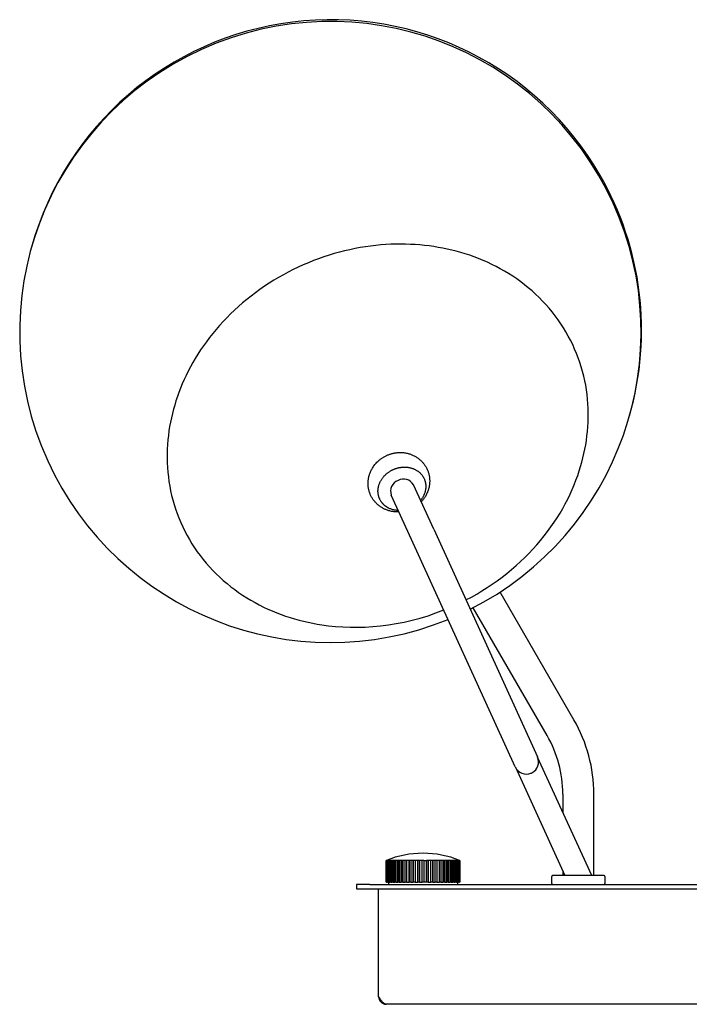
# Model space of a CAD drawing. Extents: x -24 to 741, y 0 to 581.
# Tile 3 of 4: x 439 to 590, y 359 to 581. Entities that reach past the tile are written whole.
import ezdxf

# ---------------------------------------------------------------- set-up
doc = ezdxf.new("R2010")
doc.units = 0
doc.header["$MEASUREMENT"] = 0
doc.layers.add('MAKE2D$VISIBLE$LINES', color=178, linetype='CONTINUOUS')

msp = doc.modelspace()

# ---------------------------------------------------------------- linework, layer by layer
at = {"layer": 'MAKE2D$VISIBLE$LINES'}
for p, q in [((532.22, 466.25), (527.66, 476.25)), ((527.21, 463.97), (522.65, 473.97)), ((532.22, 466.25), (555.6, 414.95)), ((550.59, 412.67), (527.21, 463.97)), ((563.8, 423.29), (547.16, 452.1)), ((557.74, 419.79), (541.12, 448.58)), ((567.8, 388.17), (555.62, 414.89)), ((550.62, 412.61), (561.76, 388.17)), ((561.29, 406.54), (561.29, 402.46)), ((568.29, 388.17), (568.29, 406.54)), ((521.5, 391.58), (521.47, 391.58)), ((521.47, 391.58), (521.47, 386.71)), ((521.5, 386.71), (521.5, 391.58)), ((521.66, 391.58), (521.55, 391.58)), ((521.55, 391.58), (521.55, 386.71)), ((521.59, 391.62), (521.59, 391.6)), ((521.66, 391.58), (521.74, 391.62)), ((521.66, 386.71), (521.66, 391.58)), ((521.74, 386.71), (521.74, 391.62)), ((521.84, 391.62), (521.76, 391.58)), ((521.94, 391.58), (521.76, 391.58)), ((521.76, 391.58), (521.76, 386.71)), ((521.94, 391.58), (522.02, 391.62)), ((521.94, 386.71), (521.94, 391.58)), ((522.02, 386.71), (522.02, 391.62)), ((522.16, 391.62), (522.08, 391.58)), ((522.33, 391.58), (522.08, 391.58)), ((522.08, 391.58), (522.08, 386.71)), ((522.33, 391.58), (522.4, 391.62)), ((522.33, 386.71), (522.33, 391.58)), ((522.4, 386.71), (522.4, 391.62)), ((522.59, 391.62), (522.51, 391.58)), ((522.83, 391.58), (522.51, 391.58)), ((522.51, 391.58), (522.51, 386.71)), ((522.83, 391.58), (522.9, 391.62)), ((522.83, 386.71), (522.83, 391.58)), ((522.9, 391.62), (522.9, 386.71)), ((523.12, 391.62), (523.05, 391.58)), ((523.43, 391.58), (523.05, 391.58)), ((523.05, 391.58), (523.05, 386.71)), ((523.43, 391.58), (523.49, 391.62)), ((523.43, 386.71), (523.43, 391.58)), ((523.49, 386.71), (523.49, 391.62)), ((523.75, 391.62), (523.69, 391.58)), ((524.12, 391.58), (523.69, 391.58)), ((523.69, 391.58), (523.69, 386.71)), ((524.12, 391.58), (524.18, 391.62)), ((524.12, 386.71), (524.12, 391.58)), ((524.18, 386.71), (524.18, 391.62)), ((524.48, 391.62), (524.42, 391.58)), ((524.9, 391.58), (524.42, 391.58)), ((524.42, 391.58), (524.42, 386.71)), ((524.9, 391.58), (524.94, 391.62)), ((524.9, 386.71), (524.9, 391.58)), ((524.94, 391.62), (524.94, 386.71)), ((525.27, 391.62), (525.23, 391.58)), ((525.74, 391.58), (525.23, 391.58)), ((525.23, 391.58), (525.23, 386.71)), ((525.74, 391.58), (525.78, 391.62)), ((525.74, 386.71), (525.74, 391.58)), ((525.78, 386.71), (525.78, 391.62)), ((526.14, 391.62), (526.1, 391.58)), ((526.65, 391.58), (526.1, 391.58)), ((526.1, 391.58), (526.1, 386.71)), ((526.65, 391.58), (526.68, 391.62)), ((526.65, 386.71), (526.65, 391.58)), ((526.68, 391.62), (526.68, 386.71)), ((527.05, 391.62), (527.02, 391.58)), ((527.6, 391.58), (527.02, 391.58)), ((527.02, 391.58), (527.02, 386.71)), ((527.6, 391.58), (527.62, 391.62)), ((527.6, 386.71), (527.6, 391.58)), ((527.62, 386.71), (527.62, 391.62)), ((528.01, 391.62), (527.99, 391.58)), ((528.59, 391.58), (527.99, 391.58)), ((527.99, 391.58), (527.99, 386.71)), ((528.59, 391.58), (528.6, 391.62)), ((528.59, 386.71), (528.59, 391.58)), ((528.6, 391.62), (528.6, 386.71)), ((528.99, 391.62), (528.98, 391.58)), ((529.59, 391.58), (528.98, 391.58)), ((528.98, 391.58), (528.98, 386.71)), ((529.59, 391.58), (529.59, 391.62)), ((529.59, 386.71), (529.59, 391.58)), ((529.99, 391.62), (529.99, 391.58)), ((529.99, 391.58), (529.99, 386.71)), ((529.99, 391.58), (530.59, 391.58)), ((530.59, 391.58), (530.58, 391.62)), ((530.59, 386.71), (530.59, 391.58)), ((530.98, 386.71), (530.98, 391.62)), ((530.98, 391.62), (530.99, 391.58)), ((531.59, 391.58), (530.99, 391.58)), ((530.99, 391.58), (530.99, 386.71)), ((531.59, 391.58), (531.57, 391.62)), ((531.59, 386.71), (531.59, 391.58)), ((531.95, 391.62), (531.95, 386.71)), ((531.95, 391.62), (531.97, 391.58)), ((532.55, 391.58), (531.97, 391.58)), ((531.97, 391.58), (531.97, 386.71)), ((532.55, 391.58), (532.52, 391.62)), ((532.55, 386.71), (532.55, 391.58)), ((532.9, 391.62), (532.9, 386.71)), ((532.9, 391.62), (532.93, 391.58)), ((533.48, 391.58), (532.93, 391.58)), ((532.93, 391.58), (532.93, 386.71)), ((533.48, 391.58), (533.44, 391.62)), ((533.48, 386.71), (533.48, 391.58)), ((533.79, 391.62), (533.79, 386.71)), ((533.79, 391.62), (533.83, 391.58)), ((534.35, 391.58), (533.83, 391.58)), ((533.83, 391.58), (533.83, 386.71)), ((534.35, 391.58), (534.3, 391.62)), ((534.35, 386.71), (534.35, 391.58)), ((534.63, 386.71), (534.63, 391.62)), ((534.63, 391.62), (534.68, 391.58)), ((535.16, 391.58), (534.68, 391.58)), ((534.68, 391.58), (534.68, 386.71)), ((535.16, 391.58), (535.1, 391.62)), ((535.16, 386.71), (535.16, 391.58)), ((535.4, 386.71), (535.4, 391.62)), ((535.4, 391.62), (535.46, 391.58)), ((535.89, 391.58), (535.46, 391.58)), ((535.46, 391.58), (535.46, 386.71)), ((535.89, 391.58), (535.82, 391.62)), ((535.89, 386.71), (535.89, 391.58)), ((536.09, 386.71), (536.09, 391.62)), ((536.09, 391.62), (536.15, 391.58)), ((536.52, 391.58), (536.15, 391.58)), ((536.15, 391.58), (536.15, 386.71)), ((536.52, 391.58), (536.45, 391.62)), ((536.52, 386.71), (536.52, 391.58)), ((536.68, 391.62), (536.68, 386.71)), ((536.68, 391.62), (536.75, 391.58)), ((537.06, 391.58), (536.75, 391.58)), ((536.75, 391.58), (536.75, 386.71)), ((537.06, 391.58), (536.99, 391.62)), ((537.06, 386.71), (537.06, 391.58)), ((537.18, 391.62), (537.18, 386.71)), ((537.18, 391.62), (537.25, 391.58)), ((537.5, 391.58), (537.25, 391.58)), ((537.25, 391.58), (537.25, 386.71)), ((537.5, 391.58), (537.42, 391.62)), ((537.5, 386.71), (537.5, 391.58)), ((537.56, 391.62), (537.56, 386.71)), ((537.56, 391.62), (537.64, 391.58)), ((537.82, 391.58), (537.64, 391.58)), ((537.64, 391.58), (537.64, 386.71)), ((537.82, 391.58), (537.74, 391.62)), ((537.82, 386.71), (537.82, 391.58)), ((537.83, 391.62), (537.83, 386.71)), ((537.83, 391.62), (537.92, 391.58)), ((538.03, 391.58), (537.92, 391.58)), ((537.92, 391.58), (537.92, 386.71)), ((537.99, 391.62), (537.99, 391.6)), ((538.03, 386.71), (538.03, 391.58)), ((538.11, 391.58), (538.07, 391.58)), ((538.07, 391.58), (538.07, 386.71)), ((538.11, 386.71), (538.11, 391.58)), ((561.29, 389.2), (561.29, 388.17)), ((521.47, 386.71), (521.5, 386.71)), ((521.55, 386.71), (521.5, 386.71)), ((521.55, 386.71), (521.66, 386.71)), ((521.74, 386.71), (521.66, 386.71)), ((521.76, 386.71), (521.74, 386.71)), ((521.76, 386.71), (521.94, 386.71)), ((522.02, 386.71), (521.94, 386.71)), ((522, 386.71), (522, 386.17)), ((522.08, 386.71), (522.02, 386.71)), ((522.08, 386.71), (522.33, 386.71)), ((522.4, 386.71), (522.33, 386.71)), ((522.51, 386.71), (522.4, 386.71)), ((522.51, 386.71), (522.83, 386.71)), ((522.9, 386.71), (522.83, 386.71)), ((523.05, 386.71), (522.9, 386.71)), ((523.05, 386.71), (523.43, 386.71)), ((523.49, 386.71), (523.43, 386.71)), ((523.69, 386.71), (523.49, 386.71)), ((523.69, 386.71), (524.12, 386.71)), ((524.18, 386.71), (524.12, 386.71)), ((524.42, 386.71), (524.18, 386.71)), ((524.42, 386.71), (524.9, 386.71)), ((524.94, 386.71), (524.9, 386.71)), ((525.23, 386.71), (524.94, 386.71)), ((525.23, 386.71), (525.74, 386.71)), ((525.78, 386.71), (525.74, 386.71)), ((526.1, 386.71), (525.78, 386.71)), ((526.1, 386.71), (526.65, 386.71)), ((526.68, 386.71), (526.65, 386.71)), ((527.02, 386.71), (526.68, 386.71)), ((527.02, 386.71), (527.6, 386.71)), ((527.62, 386.71), (527.6, 386.71)), ((527.99, 386.71), (527.62, 386.71)), ((527.99, 386.71), (528.59, 386.71)), ((528.6, 386.71), (528.59, 386.71)), ((528.98, 386.71), (528.6, 386.71)), ((528.98, 386.71), (529.59, 386.71)), ((529.99, 386.71), (529.59, 386.71)), ((530.59, 386.71), (529.99, 386.71)), ((530.98, 386.71), (530.59, 386.71)), ((530.99, 386.71), (530.98, 386.71)), ((530.99, 386.71), (531.59, 386.71)), ((531.95, 386.71), (531.59, 386.71)), ((531.97, 386.71), (531.95, 386.71)), ((531.97, 386.71), (532.55, 386.71)), ((532.9, 386.71), (532.55, 386.71)), ((532.93, 386.71), (532.9, 386.71)), ((532.93, 386.71), (533.48, 386.71)), ((533.79, 386.71), (533.48, 386.71)), ((533.83, 386.71), (533.79, 386.71)), ((533.83, 386.71), (534.35, 386.71)), ((534.63, 386.71), (534.35, 386.71)), ((534.68, 386.71), (534.63, 386.71)), ((534.68, 386.71), (535.16, 386.71)), ((535.4, 386.71), (535.16, 386.71)), ((535.46, 386.71), (535.4, 386.71)), ((535.46, 386.71), (535.89, 386.71)), ((536.09, 386.71), (535.89, 386.71)), ((536.15, 386.71), (536.09, 386.71)), ((536.15, 386.71), (536.52, 386.71)), ((536.68, 386.71), (536.52, 386.71)), ((536.75, 386.71), (536.68, 386.71)), ((536.75, 386.71), (537.06, 386.71)), ((537.18, 386.71), (537.06, 386.71)), ((537.25, 386.71), (537.18, 386.71)), ((537.25, 386.71), (537.5, 386.71)), ((537.56, 386.71), (537.5, 386.71)), ((537.64, 386.71), (537.56, 386.71)), ((537.57, 386.71), (537.57, 386.17)), ((537.64, 386.71), (537.82, 386.71)), ((537.83, 386.71), (537.82, 386.71)), ((537.92, 386.71), (537.83, 386.71)), ((537.92, 386.71), (538.03, 386.71)), ((538.07, 386.71), (538.03, 386.71)), ((538.07, 386.71), (538.11, 386.71)), ((558.79, 386.37), (558.79, 387.97)), ((558.99, 388.17), (558.99, 388.17)), ((559, 388.17), (558.99, 388.17)), ((559.04, 388.17), (559, 388.17)), ((559.08, 388.17), (559.04, 388.17)), ((559.04, 388.17), (559.04, 388.17)), ((559.12, 388.17), (559.08, 388.17)), ((559.08, 388.17), (559.08, 388.17)), ((559.16, 388.17), (559.12, 388.17)), ((569.76, 388.17), (559.16, 388.17)), ((570.05, 388.17), (569.76, 388.17)), ((570.06, 388.17), (570.05, 388.17)), ((570.11, 388.17), (570.06, 388.17)), ((570.12, 388.17), (570.11, 388.17)), ((570.13, 388.17), (570.12, 388.17)), ((570.3, 388.17), (570.13, 388.17)), ((570.31, 388.17), (570.3, 388.17)), ((570.32, 388.17), (570.31, 388.17)), ((570.35, 388.17), (570.32, 388.17)), ((570.38, 388.17), (570.35, 388.17)), ((570.41, 388.17), (570.38, 388.17)), ((570.44, 388.17), (570.41, 388.17)), ((570.47, 388.17), (570.44, 388.17)), ((570.49, 388.17), (570.47, 388.17)), ((570.47, 388.17), (570.47, 388.17)), ((570.5, 388.17), (570.49, 388.17)), ((570.51, 388.17), (570.5, 388.17)), ((570.53, 388.17), (570.51, 388.17)), ((570.53, 388.17), (570.53, 388.17)), ((570.54, 388.17), (570.53, 388.17)), ((570.55, 388.17), (570.54, 388.17)), ((570.56, 388.17), (570.55, 388.17)), ((570.57, 388.17), (570.56, 388.17)), ((570.58, 388.17), (570.57, 388.17)), ((570.57, 388.17), (570.57, 388.17)), ((570.59, 388.17), (570.58, 388.17)), ((570.59, 388.17), (570.59, 388.17)), ((570.79, 387.97), (570.79, 386.37)), ((514.79, 386.17), (514.79, 385.17)), ((517.79, 386.17), (514.79, 386.17)), ((514.79, 385.17), (517.79, 385.17)), ((517.79, 386.17), (661.79, 386.17)), ((517.79, 385.17), (661.79, 385.17)), ((519.79, 360.9), (519.79, 385.17)), ((658.05, 359.17), (521.53, 359.17))]:
    msp.add_line(p, q, dxfattribs=at)
for points in [[(565.31, 480.44), (565.58, 481.39), (565.83, 482.35), (566.06, 483.32), (566.26, 484.3), (566.44, 485.29), (566.6, 486.29), (566.74, 487.3), (566.85, 488.31), (566.93, 489.34), (566.99, 490.37), (567.02, 491.4), (567.02, 492.44), (567, 493.48), (566.94, 494.53), (566.86, 495.57), (566.75, 496.62), (566.61, 497.67), (566.44, 498.71), (566.23, 499.75), (566, 500.79), (565.74, 501.83), (565.44, 502.86), (565.12, 503.88), (564.76, 504.9), (564.38, 505.9), (563.96, 506.9), (563.52, 507.89), (563.04, 508.86), (562.53, 509.82), (562, 510.77), (561.43, 511.7), (560.84, 512.61), (560.22, 513.51), (559.58, 514.39), (558.9, 515.25), (558.2, 516.1), (557.48, 516.92), (556.73, 517.72), (555.96, 518.5), (555.17, 519.25), (554.35, 519.99), (553.52, 520.7), (552.67, 521.39), (551.8, 522.05), (550.91, 522.69), (550, 523.3), (549.08, 523.89), (548.15, 524.45), (547.2, 524.99), (546.24, 525.5), (545.27, 525.98), (544.3, 526.44), (543.31, 526.87), (542.32, 527.28), (541.32, 527.66), (540.31, 528.02), (539.3, 528.35), (538.29, 528.65), (537.27, 528.94), (536.26, 529.19), (535.24, 529.43), (534.23, 529.64), (533.21, 529.82), (532.2, 529.99), (531.18, 530.13), (530.15, 530.25), (529.1, 530.36), (528.04, 530.44), (526.96, 530.49), (525.88, 530.53), (524.78, 530.54), (523.67, 530.53), (522.54, 530.5), (521.41, 530.44), (520.27, 530.35), (519.13, 530.24), (517.97, 530.11), (516.81, 529.94), (515.65, 529.75), (514.48, 529.54), (513.31, 529.29), (512.13, 529.02), (510.96, 528.73), (509.78, 528.4), (508.61, 528.05), (507.44, 527.67), (506.27, 527.26), (505.11, 526.82), (503.96, 526.36), (502.81, 525.87), (501.68, 525.35), (500.55, 524.81), (499.43, 524.24), (498.33, 523.65), (497.24, 523.03), (496.16, 522.39), (495.1, 521.72), (494.06, 521.03), (493.03, 520.32), (492.02, 519.59), (491.04, 518.84), (490.07, 518.07), (489.13, 517.28), (488.2, 516.47), (487.3, 515.64), (486.43, 514.8), (485.57, 513.95), (484.75, 513.08), (483.95, 512.19), (483.17, 511.3), (482.42, 510.39), (481.7, 509.48), (481, 508.55), (480.33, 507.62), (479.69, 506.68), (479.08, 505.73), (478.49, 504.78), (477.93, 503.83), (477.4, 502.87), (476.9, 501.91), (476.43, 500.95), (475.98, 499.99), (475.55, 499.03), (475.16, 498.07), (474.79, 497.11), (474.45, 496.16), (474.13, 495.21), (473.84, 494.27)], [(473.84, 494.27), (473.57, 493.32), (473.32, 492.36), (473.1, 491.39), (472.89, 490.41), (472.71, 489.42), (472.55, 488.42), (472.42, 487.41), (472.31, 486.39), (472.22, 485.37), (472.17, 484.34), (472.14, 483.31), (472.13, 482.27), (472.16, 481.23), (472.21, 480.18), (472.29, 479.14), (472.41, 478.09), (472.55, 477.04), (472.72, 476), (472.92, 474.95), (473.15, 473.91), (473.42, 472.88), (473.71, 471.85), (474.03, 470.83), (474.39, 469.81), (474.77, 468.81), (475.19, 467.81), (475.64, 466.82), (476.11, 465.85), (476.62, 464.89), (477.16, 463.94), (477.72, 463.01), (478.31, 462.1), (478.93, 461.2), (479.58, 460.32), (480.25, 459.46), (480.95, 458.61), (481.67, 457.79), (482.42, 456.99), (483.19, 456.21), (483.99, 455.45), (484.8, 454.72), (485.63, 454.01), (486.49, 453.32), (487.36, 452.66), (488.25, 452.02), (489.15, 451.41), (490.07, 450.82), (491.01, 450.26), (491.95, 449.72), (492.91, 449.21), (493.88, 448.73), (494.86, 448.27), (495.84, 447.84), (496.84, 447.43), (497.84, 447.05), (498.84, 446.69), (499.85, 446.36), (500.87, 446.05), (501.88, 445.77), (502.9, 445.52), (503.91, 445.28), (504.93, 445.07), (505.94, 444.89), (506.96, 444.72), (508.51, 444.51), (510.1, 444.35), (511.73, 444.24), (513.38, 444.18), (515.06, 444.17), (516.76, 444.22), (518.49, 444.32), (520.24, 444.49), (522, 444.71), (523.78, 445), (525.56, 445.35), (527.35, 445.76), (529.14, 446.24), (530.92, 446.78), (532.7, 447.39), (534.46, 448.06)], [(524.39, 470.17), (524.2, 470.16), (524.01, 470.16), (523.82, 470.17), (523.62, 470.18), (523.43, 470.19), (523.25, 470.21), (523.06, 470.23), (522.87, 470.26), (522.67, 470.3), (522.48, 470.34), (522.29, 470.39), (522.1, 470.44), (521.93, 470.49), (521.76, 470.55), (521.59, 470.61), (521.43, 470.68), (521.26, 470.75), (521.1, 470.82), (520.94, 470.9), (520.79, 470.98), (520.63, 471.07), (520.48, 471.16), (520.33, 471.25), (520.18, 471.35), (520.04, 471.45), (519.9, 471.56), (519.76, 471.67), (519.62, 471.78), (519.49, 471.9), (519.37, 472.01), (519.25, 472.13), (519.13, 472.26), (519.02, 472.38), (518.9, 472.51), (518.8, 472.64), (518.69, 472.78), (518.59, 472.92), (518.49, 473.06), (518.4, 473.2), (518.31, 473.35), (518.22, 473.5), (518.14, 473.64), (518.07, 473.8), (517.99, 473.96), (517.92, 474.11), (517.86, 474.27), (517.8, 474.43), (517.74, 474.59), (517.69, 474.75), (517.64, 474.92), (517.6, 475.08), (517.56, 475.25), (517.53, 475.41), (517.5, 475.58), (517.47, 475.75), (517.45, 475.92), (517.44, 476.09), (517.43, 476.26), (517.42, 476.43), (517.42, 476.6), (517.42, 476.77), (517.43, 476.95), (517.44, 477.13), (517.46, 477.3), (517.48, 477.48), (517.5, 477.66), (517.54, 477.83), (517.57, 478), (517.61, 478.18), (517.66, 478.35), (517.71, 478.52), (517.76, 478.69), (517.82, 478.86), (517.88, 479.02), (517.95, 479.19), (518.02, 479.35), (518.11, 479.53), (518.2, 479.72), (518.3, 479.89), (518.4, 480.07), (518.53, 480.27), (518.66, 480.46), (518.8, 480.66), (518.95, 480.84), (519.1, 481.03), (519.26, 481.2), (519.42, 481.37), (519.59, 481.54), (519.7, 481.64), (519.81, 481.74), (519.93, 481.84), (520.05, 481.94), (520.17, 482.03), (520.29, 482.13), (520.41, 482.21), (520.54, 482.3), (520.66, 482.39), (520.79, 482.47), (520.92, 482.54), (521.06, 482.62), (521.19, 482.69), (521.32, 482.76), (521.46, 482.83), (521.6, 482.9)], [(521.6, 482.9), (521.74, 482.96), (521.88, 483.02), (522.02, 483.07), (522.16, 483.13), (522.3, 483.18), (522.45, 483.22), (522.59, 483.27), (522.74, 483.31), (522.89, 483.35), (523.04, 483.38), (523.19, 483.41), (523.33, 483.44), (523.48, 483.47), (523.63, 483.49), (523.79, 483.51), (523.94, 483.53), (524.17, 483.55), (524.41, 483.56), (524.65, 483.56), (524.89, 483.56), (525.13, 483.55), (525.37, 483.53), (525.61, 483.5), (525.85, 483.46), (526.04, 483.43), (526.24, 483.38), (526.43, 483.34), (526.62, 483.28), (526.79, 483.23), (526.96, 483.17), (527.12, 483.11), (527.29, 483.05), (527.45, 482.98), (527.61, 482.91), (527.77, 482.83), (527.93, 482.74), (528.08, 482.66), (528.24, 482.57), (528.39, 482.47), (528.53, 482.37), (528.68, 482.27), (528.82, 482.17), (528.96, 482.06), (529.1, 481.94), (529.22, 481.83), (529.35, 481.71), (529.47, 481.59), (529.59, 481.47), (529.7, 481.34), (529.81, 481.21), (529.92, 481.08), (530.03, 480.95), (530.13, 480.81), (530.22, 480.67), (530.32, 480.52), (530.41, 480.38), (530.49, 480.23), (530.57, 480.08), (530.65, 479.93), (530.73, 479.77), (530.8, 479.61), (530.86, 479.45), (530.92, 479.3), (530.98, 479.14), (531.03, 478.97), (531.07, 478.81), (531.12, 478.64), (531.15, 478.48), (531.19, 478.31), (531.22, 478.14), (531.24, 477.97), (531.26, 477.81), (531.28, 477.64), (531.29, 477.47), (531.3, 477.3), (531.3, 477.13), (531.3, 476.95), (531.29, 476.77), (531.28, 476.6), (531.26, 476.42), (531.24, 476.24), (531.21, 476.07), (531.18, 475.89), (531.15, 475.72), (531.11, 475.55), (531.06, 475.38), (531.01, 475.21), (530.96, 475.04), (530.9, 474.87), (530.83, 474.7), (530.77, 474.54), (530.69, 474.37), (530.61, 474.19), (530.52, 474.01), (530.42, 473.83), (530.32, 473.66), (530.22, 473.5), (530.11, 473.34), (530, 473.18), (529.89, 473.03), (529.77, 472.88), (529.65, 472.73), (529.52, 472.59), (529.39, 472.45)], [(524.24, 470.49), (524.06, 470.5), (523.88, 470.51), (523.71, 470.53), (523.53, 470.56), (523.36, 470.59), (523.18, 470.63), (523.01, 470.67), (522.84, 470.72), (522.68, 470.77), (522.52, 470.83), (522.35, 470.9), (522.2, 470.97), (522.12, 471), (522.05, 471.04), (521.97, 471.08), (521.9, 471.12), (521.82, 471.16), (521.75, 471.2), (521.68, 471.25), (521.61, 471.29), (521.54, 471.34), (521.47, 471.38), (521.41, 471.43), (521.34, 471.48), (521.28, 471.53), (521.21, 471.58), (521.15, 471.63), (521.09, 471.68), (521.03, 471.73), (520.98, 471.79), (520.92, 471.84), (520.86, 471.89), (520.81, 471.95), (520.76, 472.01), (520.71, 472.06), (520.66, 472.12), (520.61, 472.18), (520.56, 472.24), (520.51, 472.3), (520.47, 472.36), (520.42, 472.42), (520.38, 472.48), (520.34, 472.54), (520.3, 472.6), (520.23, 472.72), (520.16, 472.85), (520.09, 472.97), (520.03, 473.1), (519.99, 473.19), (519.95, 473.29), (519.91, 473.39), (519.87, 473.49), (519.84, 473.6), (519.81, 473.71), (519.78, 473.81), (519.75, 473.92), (519.73, 474.03), (519.71, 474.15), (519.69, 474.26), (519.68, 474.38), (519.67, 474.49), (519.66, 474.61), (519.65, 474.73), (519.65, 474.85), (519.65, 474.97), (519.66, 475.09), (519.67, 475.22), (519.68, 475.34), (519.69, 475.47), (519.71, 475.59), (519.73, 475.71), (519.76, 475.84), (519.79, 475.96), (519.82, 476.09), (519.86, 476.21), (519.9, 476.34), (519.94, 476.46), (519.99, 476.58), (520.04, 476.71), (520.09, 476.83), (520.15, 476.95), (520.21, 477.07), (520.27, 477.19), (520.34, 477.3), (520.41, 477.42), (520.48, 477.53), (520.56, 477.65), (520.64, 477.76), (520.72, 477.87), (520.8, 477.97), (520.89, 478.08), (520.97, 478.18), (521.06, 478.28), (521.16, 478.38), (521.25, 478.47), (521.35, 478.57), (521.45, 478.66), (521.55, 478.75), (521.65, 478.83), (521.75, 478.92), (521.85, 479), (521.96, 479.08), (522.06, 479.15), (522.17, 479.23), (522.28, 479.3), (522.39, 479.36), (522.5, 479.43), (522.61, 479.49), (522.72, 479.55), (522.83, 479.61), (522.94, 479.66), (523.05, 479.71)], [(523.05, 479.71), (523.16, 479.76), (523.27, 479.81), (523.39, 479.86), (523.51, 479.9), (523.63, 479.94), (523.75, 479.99), (523.87, 480.02), (523.99, 480.06), (524.12, 480.09), (524.24, 480.12), (524.37, 480.15), (524.5, 480.18), (524.63, 480.2), (524.76, 480.22), (524.9, 480.24), (525.03, 480.25), (525.16, 480.26), (525.3, 480.27), (525.43, 480.28), (525.57, 480.28), (525.7, 480.28), (525.84, 480.28), (525.97, 480.27), (526.11, 480.26), (526.24, 480.25), (526.38, 480.23), (526.51, 480.21), (526.65, 480.19), (526.78, 480.16), (526.91, 480.13), (527.04, 480.1), (527.17, 480.06), (527.29, 480.03), (527.42, 479.98), (527.54, 479.94), (527.67, 479.89), (527.79, 479.84), (527.9, 479.78), (528.02, 479.73), (528.13, 479.67), (528.24, 479.61), (528.35, 479.54), (528.46, 479.47), (528.56, 479.41), (528.67, 479.33), (528.76, 479.26), (528.86, 479.18), (528.95, 479.11), (529.04, 479.03), (529.13, 478.94), (529.21, 478.86), (529.3, 478.78), (529.37, 478.69), (529.45, 478.6), (529.52, 478.51), (529.59, 478.42), (529.66, 478.33), (529.72, 478.24), (529.78, 478.15), (529.84, 478.05), (529.89, 477.96), (529.94, 477.86), (529.99, 477.77), (530.03, 477.67), (530.09, 477.54), (530.14, 477.41), (530.19, 477.28), (530.21, 477.21), (530.23, 477.14), (530.25, 477.07), (530.27, 477), (530.29, 476.93), (530.31, 476.85), (530.33, 476.78), (530.34, 476.71), (530.35, 476.63), (530.36, 476.56), (530.38, 476.48), (530.38, 476.41), (530.39, 476.33), (530.4, 476.25), (530.41, 476.17), (530.41, 476.1), (530.41, 476.02), (530.41, 475.94), (530.41, 475.86), (530.41, 475.78), (530.41, 475.7), (530.4, 475.62), (530.4, 475.53), (530.39, 475.45), (530.38, 475.37), (530.37, 475.29), (530.36, 475.21), (530.34, 475.12), (530.33, 475.04), (530.31, 474.96), (530.29, 474.88), (530.27, 474.79), (530.25, 474.71), (530.23, 474.63), (530.2, 474.55), (530.18, 474.47), (530.12, 474.3), (530.06, 474.14), (529.99, 473.98), (529.91, 473.82), (529.83, 473.66), (529.75, 473.51), (529.66, 473.35), (529.56, 473.2), (529.46, 473.06), (529.36, 472.91), (529.25, 472.77)], [(539.47, 450.34), (540.69, 450.98), (541.89, 451.66), (543.07, 452.37), (544.24, 453.11), (545.38, 453.87), (546.5, 454.66), (547.6, 455.47), (548.68, 456.31), (549.73, 457.18), (550.75, 458.06), (551.75, 458.97), (552.71, 459.89), (553.65, 460.83), (554.56, 461.8), (555.43, 462.77), (556.28, 463.76), (557.09, 464.76), (557.87, 465.78), (558.62, 466.8), (559.33, 467.83), (560.01, 468.87), (560.66, 469.92), (561.27, 470.97), (561.85, 472.03), (562.4, 473.08), (562.91, 474.14), (563.39, 475.2), (563.84, 476.25), (564.25, 477.31), (564.64, 478.36), (564.99, 479.4), (565.31, 480.44)], [(521.53, 359.17), (521.5, 359.17), (521.48, 359.17), (521.46, 359.17), (521.43, 359.17), (521.41, 359.17), (521.39, 359.18), (521.36, 359.18), (521.34, 359.19), (521.32, 359.2), (521.29, 359.2), (521.27, 359.21), (521.25, 359.22), (521.22, 359.23), (521.2, 359.24), (521.18, 359.25), (521.16, 359.26), (521.13, 359.27), (521.11, 359.29), (521.08, 359.3), (521.06, 359.32), (521.03, 359.34), (521.01, 359.35), (520.98, 359.37), (520.96, 359.39), (520.94, 359.41), (520.91, 359.43), (520.86, 359.47), (520.81, 359.51), (520.77, 359.56), (520.71, 359.61), (520.67, 359.66), (520.62, 359.72), (520.57, 359.77), (520.51, 359.84), (520.46, 359.91), (520.35, 360.05), (520.23, 360.22), (520.11, 360.4), (519.79, 360.9)]]:
    msp.add_lwpolyline(points, dxfattribs=at)
for centre, radius, start, end in [((509.04, 511.14), 70, 30, 164.2584), ((508.92, 510.73), 70, 24.5, 114.5), ((508.92, 510.73), 70, 114.5, 204.5), ((509.04, 511.14), 70, 343.9715, 30), ((508.92, 510.73), 70, 296.7515, 24.5), ((508.92, 510.73), 70, 204.5, 292.2485), ((525.08, 474.86), 2.59, 110.6887, 200.0981), ((525.4, 475), 2.59, 28.9019, 118.3113), ((534.79, 406.54), 33.5, 0, 30), ((534.79, 406.54), 26.5, 0, 30), ((553.09, 413.81), 2.75, 297.1056, 24.5), ((553.09, 413.81), 2.75, 204.5, 291.8944), ((553.09, 413.81), 2.75, 291.8944, 294.5), ((553.09, 413.81), 2.75, 294.5, 297.1056), ((529.79, 371.13), 22.08, 90, 111.903), ((529.79, 371.13), 22.08, 68.097, 90), ((529.79, 371.13), 22.08, 111.904, 112.1412), ((529.78, 371.38), 21.83, 112.0495, 112.288), ((529.83, 371.38), 21.83, 112.0495, 112.288), ((521.61, 391.32), 0.298, 85.3625, 94.6375), ((521.79, 390.44), 1.17, 87.6633, 92.3367), ((522.09, 389.04), 2.58, 88.4229, 91.5771), ((522.49, 387.19), 4.43, 88.7966, 91.2034), ((523.01, 385), 6.61, 89.0155, 90.9845), ((523.62, 382.61), 9.01, 89.1566, 90.8434), ((524.33, 380.14), 11.48, 89.2528, 90.7472), ((525.11, 377.74), 13.88, 89.3204, 90.6796), ((525.96, 375.55), 16.06, 89.3684, 90.6316), ((526.87, 373.7), 17.91, 89.4018, 90.5982), ((527.82, 372.3), 19.32, 89.424, 90.576), ((528.8, 371.43), 20.19, 89.4366, 90.5634), ((529.79, 371.13), 20.49, 89.4407, 90.5593), ((530.78, 371.43), 20.19, 89.4366, 90.5634), ((531.76, 372.3), 19.32, 89.424, 90.576), ((532.71, 373.7), 17.91, 89.4018, 90.5982), ((533.62, 375.55), 16.06, 89.3684, 90.6316), ((534.47, 377.74), 13.88, 89.3204, 90.6796), ((535.25, 380.14), 11.48, 89.2528, 90.7472), ((535.95, 382.61), 9.01, 89.1566, 90.8434), ((536.57, 385), 6.61, 89.0155, 90.9845), ((537.08, 387.19), 4.43, 88.7966, 91.2034), ((537.49, 389.04), 2.58, 88.4229, 91.5771), ((537.79, 390.44), 1.17, 87.6633, 92.3367), ((537.97, 391.32), 0.298, 85.3625, 94.6375), ((529.75, 371.38), 21.83, 67.712, 67.9505), ((529.8, 371.38), 21.83, 67.712, 67.9505), ((529.79, 371.13), 22.08, 67.8588, 68.096), ((558.99, 387.97), 0.2, 89.9999, 180.0001), ((558.99, 386.37), 0.2, 180, 270), ((570.59, 387.97), 0.2, 359.9999, 90.0001), ((570.59, 386.37), 0.2, 273.4139, 360), ((521.53, 360.9), 1.74, 180, 268.2081)]:
    msp.add_arc(centre, radius, start, end, dxfattribs=at)

doc.saveas('drawing.dxf')
